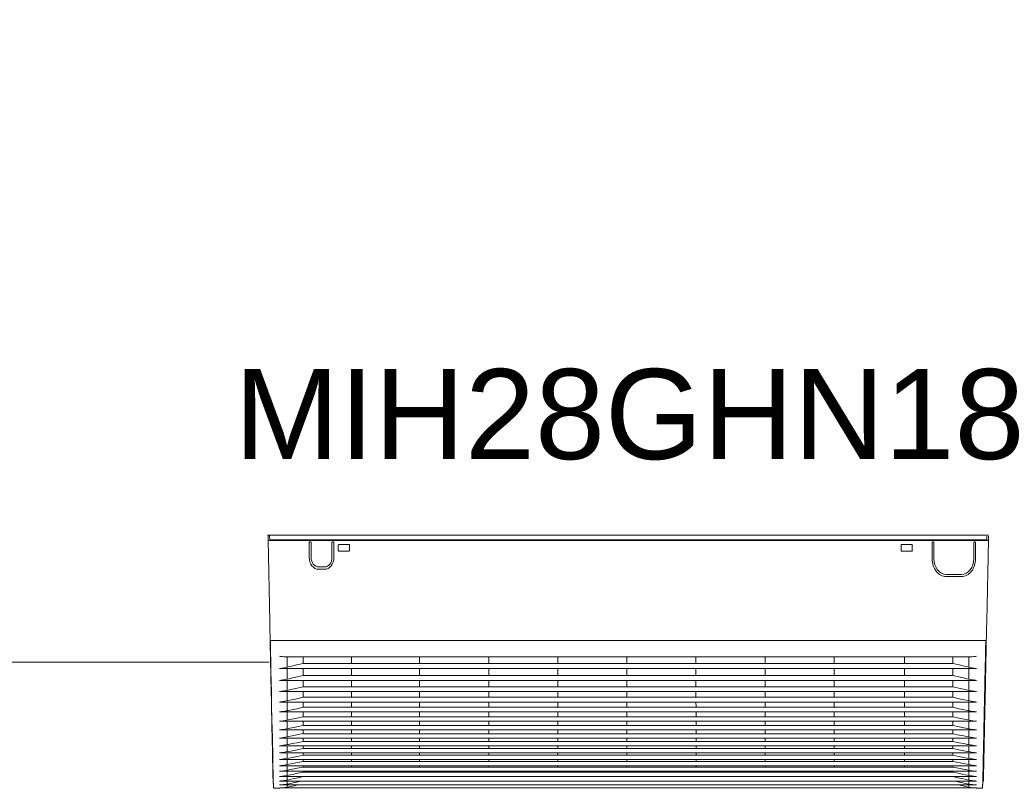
# Model space of a CAD drawing. Header units: metres. Extents: x -16.6 to 21.6, y -13.6 to 21.
# Tile 25 of 29: x 17.6 to 18.7, y 8.2 to 9. Entities that reach past the tile are written whole.
import ezdxf

# ---------------------------------------------------------------- set-up
doc = ezdxf.new("R2010")
doc.units = ezdxf.units.M
doc.layers.add('UC-3_dwg', color=7, linetype='Continuous', lineweight=18, true_color=0x767676)
doc.styles.add('Arial', font='arial.ttf', dxfattribs={"height": 0.1})

# ---------------------------------------------------------------- blocks, each defined once
blk = doc.blocks.new('UC-3_dwg-1115257-DIAGRAMA FRIGORÍFICO UC-3')
at = {"lineweight": 18}
for p, q in [((26.0996, -11.4447), (26.8977, -11.4447)), ((26.1015, -11.444), (26.8958, -11.444)), ((26.8966, -11.4437), (26.8967, -11.4399)), ((26.1445, -11.4638), (26.1445, -11.4471)), ((26.1449, -11.4465), (26.1461, -11.4465)), ((26.1466, -11.4471), (26.1466, -11.4638)), ((26.1697, -11.4638), (26.1697, -11.4471)), ((26.1701, -11.4465), (26.1714, -11.4465)), ((26.1718, -11.4471), (26.1718, -11.4638)), ((26.1767, -11.4555), (26.1767, -11.4502)), ((26.1776, -11.4491), (26.1883, -11.4491)), ((26.1892, -11.4502), (26.1892, -11.4555)), ((26.8016, -11.4555), (26.8016, -11.4502)), ((26.8024, -11.4491), (26.8132, -11.4491)), ((26.814, -11.4502), (26.814, -11.4555)), ((26.8361, -11.4651), (26.8361, -11.4471)), ((26.8365, -11.4465), (26.8375, -11.4465)), ((26.838, -11.4651), (26.838, -11.4471)), ((26.8823, -11.4471), (26.8823, -11.4651)), ((26.8828, -11.4465), (26.8838, -11.4465)), ((26.8842, -11.4471), (26.8842, -11.4651)), ((26.1883, -11.4566), (26.1776, -11.4566)), ((26.8131, -11.4566), (26.8025, -11.4566)), ((26.1547, -11.4741), (26.1616, -11.4741)), ((26.1616, -11.4768), (26.1547, -11.4768)), ((26.8685, -11.4824), (26.8517, -11.4824)), ((26.8685, -11.4849), (26.8517, -11.4849)), ((26.1018, -11.5559), (26.8949, -11.5559)), ((26.8962, -11.5556), (26.8962, -11.5579)), ((26.1208, -11.5741), (26.876, -11.5741)), ((26.1115, -11.587), (26.8852, -11.587)), ((26.859, -11.5812), (26.1377, -11.5812)), ((26.859, -11.5945), (26.1377, -11.5945)), ((26.1115, -11.6001), (26.8852, -11.6001)), ((26.859, -11.6071), (26.1377, -11.6071)), ((26.1115, -11.6125), (26.8852, -11.6125)), ((26.859, -11.6189), (26.1377, -11.6189)), ((26.1115, -11.6242), (26.8852, -11.6242)), ((26.859, -11.63), (26.1377, -11.63)), ((26.1115, -11.6351), (26.8852, -11.6351)), ((26.859, -11.6405), (26.1377, -11.6405)), ((26.1115, -11.6455), (26.8852, -11.6455)), ((26.859, -11.6502), (26.1377, -11.6502)), ((26.1115, -11.6551), (26.8852, -11.6551)), ((26.859, -11.6594), (26.1377, -11.6594)), ((26.1115, -11.6642), (26.8852, -11.6642)), ((26.1115, -11.6727), (26.8852, -11.6727)), ((26.8591, -11.6679), (26.1377, -11.6679)), ((26.1115, -11.6806), (26.8852, -11.6806)), ((26.8591, -11.6758), (26.1378, -11.6758)), ((26.8591, -11.6832), (26.1378, -11.6832)), ((26.267, -11.6832), (26.2695, -11.6832)), ((26.1115, -11.6879), (26.8852, -11.6879)), ((26.1116, -11.6948), (26.8852, -11.6948)), ((26.859, -11.6963), (26.1377, -11.6963)), ((26.8591, -11.69), (26.1378, -11.69)), ((26.267, -11.69), (26.2695, -11.69)), ((26.267, -11.6963), (26.2695, -11.6963)), ((26.1115, -11.701), (26.8852, -11.701)), ((26.1115, -11.7067), (26.8852, -11.7067)), ((26.8591, -11.7019), (26.1377, -11.7019)), ((26.267, -11.7019), (26.2695, -11.7019)), ((26.1043, -11.7115), (26.1043, -11.7117)), ((26.1045, -11.7124), (26.1045, -11.7124)), ((26.1115, -11.7118), (26.8852, -11.7118)), ((26.1115, -11.7161), (26.8852, -11.7161)), ((26.8923, -11.7119), (26.8928, -11.7119)), ((26.8923, -11.7124), (26.8923, -11.7124)), ((26.893, -11.7117), (26.893, -11.7115)), ((26.1057, -11.7196), (26.1115, -11.7196)), ((26.1154, -11.7193), (26.8814, -11.7193)), ((26.8852, -11.7196), (26.8911, -11.7196))]:
    blk.add_line(p, q, dxfattribs=at)
at = {"lineweight": 18, "flags": 128}
for points in [[(24.2, -10.47), (24.4, -10.47), (24.4, -11.58), (26.1, -11.58)], [(26.1006, -11.5347), (26.0987, -11.4444), (26.0987, -11.4399), (26.0986, -11.439), (26.1005, -11.439), (26.1014, -11.439), (26.8986, -11.439)], [(26.1005, -11.439), (26.1005, -11.4399), (26.1006, -11.4437)], [(26.8967, -11.5347), (26.8985, -11.4444), (26.8986, -11.4399)], [(26.1011, -11.5579), (26.101, -11.5556), (26.101, -11.5555)]]:
    blk.add_lwpolyline(points, dxfattribs=at)
at = {"lineweight": 18}
for centre, major_axis, ratio, start_param, end_param in [((26.0996, -11.4444), (-0.000839, 0.00002), 0.342548, 0.070907, 1.69955), ((26.1015, -11.4437), (-0.000839, 0.00002), 0.342548, 0.070907, 1.69955), ((26.8958, -11.4437), (0.000839, 0.00002), 0.342548, 4.583635, 6.212278), ((26.8977, -11.4444), (0.000839, 0.00002), 0.342548, 4.583635, 6.212282), ((26.1449, -11.4471), (-0.000023, 0.000554), 0.768128, 6.154929, 7.962233), ((26.1462, -11.4471), (0.000023, 0.000554), 0.768128, 4.603857, 6.411441), ((26.1701, -11.4471), (-0.000023, 0.000554), 0.768128, 6.154929, 7.962232), ((26.1714, -11.4471), (0.000023, 0.000554), 0.768128, 4.603857, 6.411441), ((26.1776, -11.4502), (-0.00003, 0.00109), 0.785922, 6.238616, 7.883166), ((26.1776, -11.4555), (0.00001, 0.00107), 0.801327, 1.557475, 3.191417), ((26.1883, -11.4502), (0.00003, 0.00109), 0.785922, 4.683204, 6.327755), ((26.1883, -11.4555), (-0.00001, 0.00107), 0.801327, 3.091768, 4.72552), ((26.8024, -11.4502), (-0.00003, 0.00109), 0.785922, 6.238616, 7.883166), ((26.8024, -11.4555), (0.00001, 0.00107), 0.801327, 1.557666, 3.191417), ((26.8132, -11.4555), (-0.00001, 0.00107), 0.801327, 3.091768, 4.72552), ((26.8132, -11.4502), (0.00003, 0.00109), 0.785922, 4.683204, 6.327755), ((26.8365, -11.4471), (-0.000023, 0.000554), 0.768128, 6.154929, 7.962233), ((26.8376, -11.4471), (0.000023, 0.000554), 0.768128, 4.603857, 6.411441), ((26.8827, -11.4471), (-0.000023, 0.000554), 0.768128, 6.154929, 7.962233), ((26.8838, -11.4471), (0.000023, 0.000554), 0.768128, 4.603857, 6.411441), ((26.1017, -11.5564), (0, 0.000532), 0.790394, 0, 1.597437), ((26.8951, -11.5564), (0, 0.000532), 0.790394, 4.685748, 6.283185), ((26.1045, -11.7117), (0, 0.000266), 0.790436, 1.596976, 2.986525), ((26.8928, -11.7117), (0, 0.000266), 0.790436, 3.253789, 4.686209)]:
    blk.add_ellipse(centre, major_axis=major_axis, ratio=ratio, start_param=start_param, end_param=end_param, dxfattribs=at)
for points, knots in [([(26.1445, -11.4638), (26.1445, -11.4672), (26.1455, -11.4706), (26.1494, -11.4754), (26.152, -11.4768), (26.1547, -11.4768), (26.1547, -11.4768), (26.1547, -11.4768)], [0, 0, 0, 0, 0.49972, 0.49972, 0.999928, 0.999928, 1, 1, 1, 1]), ([(26.1547, -11.4741), (26.1526, -11.4741), (26.1505, -11.473), (26.1475, -11.4692), (26.1466, -11.4665), (26.1466, -11.4639), (26.1466, -11.4639), (26.1466, -11.4638)], [0, 0, 0, 0, 0.499638, 0.499638, 0.99941, 0.99941, 1, 1, 1, 1]), ([(26.1697, -11.4638), (26.1697, -11.4665), (26.1688, -11.4692), (26.1658, -11.473), (26.1637, -11.4741), (26.1616, -11.4741), (26.1616, -11.4741), (26.1616, -11.4741)], [0, 0, 0, 0, 0.4996, 0.4996, 0.999867, 0.999867, 1, 1, 1, 1]), ([(26.1616, -11.4768), (26.1643, -11.4768), (26.1669, -11.4754), (26.1707, -11.4706), (26.1718, -11.4673), (26.1718, -11.4639), (26.1718, -11.4639), (26.1718, -11.4638)], [0, 0, 0, 0, 0.499728, 0.499728, 0.999528, 0.999528, 1, 1, 1, 1]), ([(26.8517, -11.4849), (26.8517, -11.4849), (26.8517, -11.4849), (26.8476, -11.4849), (26.8435, -11.4827), (26.8392, -11.4772), (26.838, -11.475), (26.8365, -11.4702), (26.8361, -11.4677), (26.8361, -11.4651)], [0, 0, 0, 0, 0.000801, 0.000801, 0.500521, 0.500521, 0.75038, 0.75038, 1, 1, 1, 1]), ([(26.838, -11.4651), (26.838, -11.4651), (26.838, -11.4651), (26.838, -11.4696), (26.8395, -11.4741), (26.8446, -11.4806), (26.8481, -11.4824), (26.8517, -11.4824)], [0, 0, 0, 0, 0.000051, 0.000051, 0.500355, 0.500355, 1, 1, 1, 1]), ([(26.8842, -11.4651), (26.8842, -11.4651), (26.8842, -11.4651), (26.8842, -11.4677), (26.8838, -11.4703), (26.8822, -11.4751), (26.8811, -11.4772), (26.8782, -11.4809), (26.8764, -11.4824), (26.8726, -11.4844), (26.8706, -11.4849), (26.8685, -11.4849)], [0, 0, 0, 0, 0.000258, 0.000258, 0.250394, 0.250394, 0.50053, 0.50053, 0.750666, 0.750666, 1, 1, 1, 1]), ([(26.8685, -11.4824), (26.8686, -11.4824), (26.8686, -11.4824), (26.8722, -11.4824), (26.8757, -11.4806), (26.8808, -11.4741), (26.8823, -11.4696), (26.8823, -11.4651)], [0, 0, 0, 0, 0.000659, 0.000659, 0.500342, 0.500342, 1, 1, 1, 1]), ([(26.1006, -11.5347), (26.1007, -11.5377), (26.1007, -11.5407), (26.1009, -11.5477), (26.101, -11.5516), (26.101, -11.5555)], [0, 0, 0, 0, 0.431228, 0.431228, 1, 1, 1, 1]), ([(26.1043, -11.7115), (26.1042, -11.7095), (26.1042, -11.7066), (26.104, -11.6994), (26.1039, -11.695), (26.1037, -11.6851), (26.1036, -11.6796), (26.1034, -11.6675), (26.1032, -11.6608), (26.1029, -11.6468), (26.1028, -11.6394), (26.1025, -11.6239), (26.1023, -11.6158), (26.1018, -11.5914), (26.1014, -11.5747), (26.1011, -11.5579)], [0, 0, 0, 0, 0.125, 0.125, 0.25, 0.25, 0.375, 0.375, 0.5, 0.5, 0.625, 0.625, 0.75, 0.75, 1, 1, 1, 1]), ([(26.1013, -11.5564), (26.1013, -11.5564), (26.1013, -11.5565), (26.1013, -11.5566), (26.1013, -11.5566), (26.1013, -11.5568), (26.1013, -11.557), (26.1013, -11.5572), (26.1013, -11.5574), (26.1013, -11.5576), (26.1013, -11.5577), (26.1013, -11.5578)], [0, 0, 0, 0, 0.221109, 0.221109, 0.442219, 0.442219, 0.663324, 0.663324, 0.884477, 0.884477, 1, 1, 1, 1]), ([(26.1013, -11.5578), (26.1013, -11.5582), (26.1013, -11.5587), (26.1014, -11.563), (26.1015, -11.5669), (26.1045, -11.7121)], [0, 0, 0, 0, 0.109547, 0.109547, 1, 1, 1, 1]), ([(26.1017, -11.5559), (26.1017, -11.5559), (26.1017, -11.5559), (26.1017, -11.5559), (26.1017, -11.5559), (26.1017, -11.5559), (26.1017, -11.5559), (26.1017, -11.5559)], [0, 0, 0, 0, 0.172951, 0.172951, 0.864757, 0.864757, 1, 1, 1, 1]), ([(26.8923, -11.7121), (26.8923, -11.7103), (26.8924, -11.7078), (26.8925, -11.7016), (26.8926, -11.698), (26.8928, -11.6857), (26.893, -11.6754), (26.8934, -11.658), (26.8935, -11.6518), (26.8938, -11.6387), (26.8939, -11.6319), (26.8944, -11.611), (26.8947, -11.5962), (26.8955, -11.5578)], [0, 0, 0, 0, 0.125, 0.125, 0.25, 0.25, 0.5, 0.5, 0.625, 0.625, 0.75, 0.75, 1, 1, 1, 1]), ([(26.8962, -11.5579), (26.8958, -11.5747), (26.8955, -11.5915), (26.895, -11.6161), (26.8948, -11.6241), (26.8945, -11.6394), (26.8943, -11.6469), (26.894, -11.661), (26.8939, -11.6677), (26.8937, -11.6798), (26.8935, -11.6852), (26.8933, -11.695), (26.8932, -11.6994), (26.8931, -11.7066), (26.893, -11.7095), (26.893, -11.7115)], [0, 0, 0, 0, 0.25, 0.25, 0.375, 0.375, 0.5, 0.5, 0.625, 0.625, 0.75, 0.75, 0.875, 0.875, 1, 1, 1, 1]), ([(26.895, -11.5559), (26.895, -11.5559), (26.895, -11.5559), (26.8951, -11.5559), (26.8951, -11.5559), (26.8951, -11.5559), (26.8951, -11.5559), (26.8951, -11.5559)], [0, 0, 0, 0, 0.172951, 0.172951, 0.864757, 0.864757, 1, 1, 1, 1]), ([(26.8955, -11.5578), (26.8955, -11.5577), (26.8955, -11.5576), (26.8955, -11.5574), (26.8955, -11.5572), (26.8955, -11.557), (26.8955, -11.5568), (26.8955, -11.5566), (26.8955, -11.5566), (26.8955, -11.5565), (26.8955, -11.5564), (26.8955, -11.5564)], [0, 0, 0, 0, 0.115523, 0.115523, 0.336676, 0.336676, 0.557781, 0.557781, 0.778891, 0.778891, 1, 1, 1, 1]), ([(26.1208, -11.5741), (26.1197, -11.5741), (26.1187, -11.5741), (26.1156, -11.5738), (26.1136, -11.5736), (26.1115, -11.5733)], [0, 0, 0, 0, 0.337926, 0.337926, 1, 1, 1, 1]), ([(26.1915, -11.5741), (26.1915, -11.5747), (26.1915, -11.5752), (26.1915, -11.5775), (26.1915, -11.5792), (26.1915, -11.581)], [0, 0, 0, 0, 0.236526, 0.236526, 1, 1, 1, 1]), ([(26.8052, -11.581), (26.8052, -11.5792), (26.8052, -11.5775), (26.8052, -11.5752), (26.8052, -11.5747), (26.8052, -11.5741)], [0, 0, 0, 0, 0.762922, 0.762922, 1, 1, 1, 1]), ([(26.8852, -11.5733), (26.8832, -11.5736), (26.8811, -11.5738), (26.8781, -11.5741), (26.877, -11.5741), (26.876, -11.5741)], [0, 0, 0, 0, 0.662046, 0.662046, 1, 1, 1, 1]), ([(26.1115, -11.587), (26.1125, -11.5869), (26.1145, -11.5866), (26.1164, -11.5864), (26.1377, -11.5812)], [0, 0, 0, 0, 0.499946, 1, 1, 1, 1]), ([(26.8852, -11.587), (26.8842, -11.5869), (26.8823, -11.5866), (26.8804, -11.5864), (26.859, -11.5812)], [0, 0, 0, 0, 0.499946, 1, 1, 1, 1]), ([(26.1115, -11.6001), (26.1116, -11.6001), (26.1116, -11.6001), (26.1132, -11.5999), (26.1147, -11.5997), (26.1168, -11.5994), (26.1172, -11.5994), (26.1377, -11.5945)], [0, 0, 0, 0, 0.007806, 0.007806, 0.777259, 0.777259, 1, 1, 1, 1]), ([(26.1201, -11.599), (26.1201, -11.5975), (26.1201, -11.5959), (26.1201, -11.5921), (26.1201, -11.5899), (26.1201, -11.5877)], [0, 0, 0, 0, 0.417725, 0.417725, 1, 1, 1, 1]), ([(26.1915, -11.5878), (26.1915, -11.5882), (26.1915, -11.5887), (26.1915, -11.5909), (26.1915, -11.5926), (26.1915, -11.5943)], [0, 0, 0, 0, 0.223821, 0.223821, 1, 1, 1, 1]), ([(26.8052, -11.5943), (26.8052, -11.5926), (26.8052, -11.5909), (26.8052, -11.5887), (26.8052, -11.5882), (26.8052, -11.5878)], [0, 0, 0, 0, 0.77637, 0.77637, 1, 1, 1, 1]), ([(26.8852, -11.6001), (26.8852, -11.6001), (26.8852, -11.6001), (26.8836, -11.5999), (26.882, -11.5997), (26.88, -11.5994), (26.8795, -11.5994), (26.859, -11.5945)], [0, 0, 0, 0, 0.007806, 0.007806, 0.777259, 0.777259, 1, 1, 1, 1]), ([(26.8767, -11.599), (26.8767, -11.5976), (26.8767, -11.5962), (26.8767, -11.5924), (26.8767, -11.5901), (26.8767, -11.5877)], [0, 0, 0, 0, 0.385247, 0.385247, 1, 1, 1, 1]), ([(26.1115, -11.6125), (26.1116, -11.6125), (26.1116, -11.6125), (26.1133, -11.6123), (26.115, -11.612), (26.1172, -11.6118), (26.1177, -11.6117), (26.1377, -11.6071)], [0, 0, 0, 0, 0.007254, 0.007254, 0.789192, 0.789192, 1, 1, 1, 1]), ([(26.1915, -11.6008), (26.1915, -11.6012), (26.1915, -11.6017), (26.1915, -11.6037), (26.1915, -11.6053), (26.1915, -11.6069)], [0, 0, 0, 0, 0.210485, 0.210485, 1, 1, 1, 1]), ([(26.8052, -11.6069), (26.8052, -11.6053), (26.8052, -11.6037), (26.8052, -11.6017), (26.8052, -11.6012), (26.8052, -11.6008)], [0, 0, 0, 0, 0.789672, 0.789672, 1, 1, 1, 1]), ([(26.8852, -11.6125), (26.8852, -11.6125), (26.8852, -11.6125), (26.8834, -11.6123), (26.8817, -11.612), (26.8795, -11.6118), (26.8791, -11.6117), (26.859, -11.6071)], [0, 0, 0, 0, 0.007254, 0.007254, 0.789192, 0.789192, 1, 1, 1, 1]), ([(26.1915, -11.6131), (26.1915, -11.6135), (26.1915, -11.6139), (26.1915, -11.6157), (26.1915, -11.6172), (26.1915, -11.6187)], [0, 0, 0, 0, 0.192924, 0.192924, 1, 1, 1, 1]), ([(26.5738, -11.6189), (26.5738, -11.6186), (26.5738, -11.6182), (26.5738, -11.6178), (26.5738, -11.6176), (26.5738, -11.6175)], [0, 0, 0, 0, 0.718376, 0.718376, 1, 1, 1, 1]), ([(26.1915, -11.6248), (26.1915, -11.6251), (26.1915, -11.6254), (26.1915, -11.6271), (26.1915, -11.6285), (26.1915, -11.6299)], [0, 0, 0, 0, 0.169017, 0.169017, 1, 1, 1, 1]), ([(26.8052, -11.6299), (26.8052, -11.6285), (26.8052, -11.6271), (26.8052, -11.6253), (26.8052, -11.6251), (26.8052, -11.6248)], [0, 0, 0, 0, 0.831464, 0.831464, 1, 1, 1, 1]), ([(26.1915, -11.6357), (26.1915, -11.6359), (26.1915, -11.6361), (26.1915, -11.6377), (26.1915, -11.639), (26.1915, -11.6403)], [0, 0, 0, 0, 0.138289, 0.138289, 1, 1, 1, 1]), ([(26.1201, -11.654), (26.1201, -11.653), (26.1201, -11.6519), (26.1201, -11.6493), (26.1201, -11.6476), (26.1201, -11.6459)], [0, 0, 0, 0, 0.393767, 0.393767, 1, 1, 1, 1]), ([(26.1915, -11.6459), (26.1915, -11.6461), (26.1915, -11.6462), (26.1915, -11.6476), (26.1915, -11.6488), (26.1915, -11.6501)], [0, 0, 0, 0, 0.097294, 0.097294, 1, 1, 1, 1]), ([(26.8052, -11.6501), (26.8052, -11.6488), (26.8052, -11.6476), (26.8052, -11.6462), (26.8052, -11.6461), (26.8052, -11.6459)], [0, 0, 0, 0, 0.903535, 0.903535, 1, 1, 1, 1]), ([(26.8767, -11.654), (26.8767, -11.6532), (26.8767, -11.6524), (26.8767, -11.6497), (26.8767, -11.6478), (26.8767, -11.6459)], [0, 0, 0, 0, 0.316248, 0.316248, 1, 1, 1, 1]), ([(26.1915, -11.6556), (26.1915, -11.6556), (26.1915, -11.6557), (26.1915, -11.6569), (26.1915, -11.6581), (26.1915, -11.6592)], [0, 0, 0, 0, 0.043333, 0.043333, 1, 1, 1, 1]), ([(26.5739, -11.6576), (26.5739, -11.6578), (26.5739, -11.6581), (26.5739, -11.6587), (26.5739, -11.659), (26.5739, -11.6594)], [0, 0, 0, 0, 0.38767, 0.38767, 1, 1, 1, 1]), ([(26.1201, -11.6795), (26.1201, -11.6781), (26.1201, -11.6766), (26.1201, -11.6744), (26.1201, -11.6736), (26.1201, -11.6729)], [0, 0, 0, 0, 0.670108, 0.670108, 1, 1, 1, 1]), ([(26.8767, -11.6795), (26.8767, -11.6783), (26.8767, -11.6771), (26.8767, -11.6749), (26.8767, -11.6739), (26.8767, -11.6729)], [0, 0, 0, 0, 0.556127, 0.556127, 1, 1, 1, 1]), ([(26.1201, -11.6869), (26.1201, -11.6865), (26.1201, -11.6862), (26.1201, -11.6842), (26.1201, -11.6825), (26.1201, -11.6807)], [0, 0, 0, 0, 0.170013, 0.170013, 1, 1, 1, 1]), ([(26.1201, -11.7), (26.1201, -11.6985), (26.1201, -11.697), (26.1201, -11.6952), (26.1201, -11.695), (26.1201, -11.6948)], [0, 0, 0, 0, 0.875132, 0.875132, 1, 1, 1, 1]), ([(26.8767, -11.7), (26.8767, -11.6988), (26.8767, -11.6975), (26.8767, -11.6957), (26.8767, -11.6952), (26.8767, -11.6948)], [0, 0, 0, 0, 0.737165, 0.737165, 1, 1, 1, 1]), ([(26.1115, -11.7067), (26.1134, -11.7066), (26.1152, -11.7064), (26.1188, -11.7059), (26.1206, -11.7056), (26.1377, -11.7019)], [0, 0, 0, 0, 0.5, 0.5, 1, 1, 1, 1]), ([(26.1115, -11.7118), (26.1134, -11.7117), (26.1153, -11.7115), (26.119, -11.711), (26.1209, -11.7107), (26.1377, -11.7069)], [0, 0, 0, 0, 0.5, 0.5, 1, 1, 1, 1]), ([(26.859, -11.7069), (26.8759, -11.7107), (26.8778, -11.711), (26.8815, -11.7115), (26.8833, -11.7117), (26.8852, -11.7118)], [0, 0, 0, 0, 0.5, 0.5, 1, 1, 1, 1]), ([(26.8591, -11.7019), (26.8761, -11.7056), (26.878, -11.7059), (26.8816, -11.7064), (26.8834, -11.7066), (26.8852, -11.7067)], [0, 0, 0, 0, 0.5, 0.5, 1, 1, 1, 1]), ([(26.1045, -11.7121), (26.1045, -11.7121), (26.1045, -11.7123), (26.1045, -11.7124), (26.1045, -11.7124), (26.1045, -11.7124)], [0, 0, 0, 0, 0.076254, 0.935685, 1, 1, 1, 1]), ([(26.1045, -11.7121), (26.1045, -11.7121), (26.1045, -11.7121), (26.1045, -11.7121), (26.1045, -11.7121), (26.1045, -11.7121)], [0, 0, 0, 0, 0.416689, 0.416689, 1, 1, 1, 1]), ([(26.1115, -11.7161), (26.1135, -11.716), (26.1154, -11.7159), (26.1193, -11.7154), (26.1212, -11.715), (26.1351, -11.7119)], [0, 0, 0, 0, 0.5, 0.5, 1, 1, 1, 1]), ([(26.1117, -11.7195), (26.1118, -11.7195), (26.1119, -11.7195), (26.1121, -11.7195), (26.1122, -11.7195), (26.1125, -11.7195), (26.1127, -11.7195), (26.1133, -11.7195), (26.1136, -11.7195), (26.1148, -11.7194), (26.1155, -11.7193), (26.1178, -11.7191), (26.1193, -11.7189), (26.1318, -11.7162)], [0, 0, 0, 0, 0.03125, 0.03125, 0.0625, 0.0625, 0.125, 0.125, 0.25, 0.25, 0.5, 0.5, 1, 1, 1, 1]), ([(26.1201, -11.7188), (26.1201, -11.7181), (26.1201, -11.7174), (26.1201, -11.7164), (26.1201, -11.7163), (26.1201, -11.7162)], [0, 0, 0, 0, 0.860902, 0.860902, 1, 1, 1, 1]), ([(26.8616, -11.7119), (26.8756, -11.715), (26.8775, -11.7154), (26.8814, -11.7159), (26.8833, -11.716), (26.8852, -11.7161)], [0, 0, 0, 0, 0.5, 0.5, 1, 1, 1, 1]), ([(26.8649, -11.7162), (26.8763, -11.7187), (26.8765, -11.7187), (26.8779, -11.7189), (26.8791, -11.7191), (26.8811, -11.7193), (26.8821, -11.7194), (26.8835, -11.7195), (26.8839, -11.7195), (26.8845, -11.7195), (26.8846, -11.7195), (26.8848, -11.7195), (26.8849, -11.7195), (26.885, -11.7195), (26.885, -11.7195), (26.885, -11.7195), (26.885, -11.7195), (26.885, -11.7195), (26.885, -11.7195), (26.885, -11.7195)], [0, 0, 0, 0, 0.092682, 0.092682, 0.464202, 0.464202, 0.78514, 0.78514, 0.921565, 0.921565, 0.972372, 0.972372, 0.990507, 0.990507, 0.996971, 0.996971, 0.999251, 0.999251, 1, 1, 1, 1]), ([(26.8767, -11.7188), (26.8767, -11.7183), (26.8767, -11.7177), (26.8767, -11.7168), (26.8767, -11.7165), (26.8767, -11.7162)], [0, 0, 0, 0, 0.678288, 0.678288, 1, 1, 1, 1]), ([(26.8923, -11.7121), (26.8923, -11.7121), (26.8923, -11.7121), (26.8923, -11.7121), (26.8923, -11.7121), (26.8923, -11.7121)], [0, 0, 0, 0, 0.584806, 0.584806, 1, 1, 1, 1]), ([(26.1057, -11.7196), (26.1056, -11.7196), (26.1055, -11.7195), (26.1053, -11.7195), (26.1052, -11.7194), (26.1051, -11.7193), (26.105, -11.7192), (26.1049, -11.719), (26.1049, -11.7189), (26.1048, -11.7187), (26.1048, -11.7187), (26.1048, -11.7187), (26.1048, -11.7186), (26.1048, -11.7186)], [0, 0, 0, 0, 0.224103, 0.224103, 0.448205, 0.448205, 0.672308, 0.672308, 0.896412, 0.896412, 0.939569, 0.939569, 1, 1, 1, 1]), ([(26.1117, -11.7195), (26.1117, -11.7195), (26.1117, -11.7195), (26.1117, -11.7196), (26.1117, -11.7196), (26.1116, -11.7196), (26.1116, -11.7196), (26.1115, -11.7196)], [0, 0, 0, 0, 0.314057, 0.314057, 0.422359, 0.422359, 1, 1, 1, 1]), ([(26.8852, -11.7196), (26.8852, -11.7196), (26.8851, -11.7196), (26.8851, -11.7195), (26.885, -11.7195), (26.885, -11.7195)], [0, 0, 0, 0, 0.499848, 0.499848, 1, 1, 1, 1]), ([(26.8911, -11.7196), (26.8912, -11.7196), (26.8913, -11.7195), (26.8915, -11.7195), (26.8915, -11.7194), (26.8917, -11.7193), (26.8918, -11.7192), (26.8919, -11.719), (26.8919, -11.7189), (26.8919, -11.7187), (26.8919, -11.7187), (26.8919, -11.7187), (26.8919, -11.7186), (26.8919, -11.7186)], [0, 0, 0, 0, 0.224103, 0.224103, 0.448205, 0.448205, 0.672308, 0.672308, 0.896412, 0.896412, 0.939569, 0.939569, 1, 1, 1, 1])]:
    blk.add_open_spline(points, degree=3, knots=knots, dxfattribs=at)
for points, degree in [([(26.8967, -11.5347), (26.8965, -11.5417), (26.8964, -11.5486), (26.8962, -11.5555)], 3), ([(26.1017, -11.5559), (26.1018, -11.5559), (26.1018, -11.5559), (26.1018, -11.5559)], 3), ([(26.8949, -11.5559), (26.895, -11.5559), (26.895, -11.5559), (26.895, -11.5559)], 3), ([(26.1201, -11.5859), (26.1201, -11.582), (26.1201, -11.5781), (26.1201, -11.5741)], 3), ([(26.1377, -11.5812), (26.1377, -11.5788), (26.1377, -11.5765), (26.1377, -11.5741)], 3), ([(26.267, -11.5741), (26.267, -11.5765), (26.267, -11.5788), (26.267, -11.5812)], 3), ([(26.3437, -11.5741), (26.3437, -11.5765), (26.3437, -11.5788), (26.3437, -11.5812)], 3), ([(26.4204, -11.5741), (26.4204, -11.5765), (26.4204, -11.5788), (26.4204, -11.5812)], 3), ([(26.4971, -11.5741), (26.4971, -11.5765), (26.4971, -11.5788), (26.4971, -11.5812)], 3), ([(26.5738, -11.5812), (26.5738, -11.5788), (26.5738, -11.5765), (26.5738, -11.5741)], 3), ([(26.6505, -11.5741), (26.6505, -11.5765), (26.6505, -11.5788), (26.6505, -11.5812)], 3), ([(26.7272, -11.5741), (26.7272, -11.5765), (26.7272, -11.5788), (26.7272, -11.5812)], 3), ([(26.859, -11.5812), (26.859, -11.5788), (26.859, -11.5765), (26.859, -11.5741)], 3), ([(26.8767, -11.5859), (26.8767, -11.582), (26.8767, -11.5781), (26.8767, -11.5741)], 3), ([(26.1377, -11.5945), (26.1377, -11.5922), (26.1377, -11.59), (26.1377, -11.5878)], 3), ([(26.267, -11.5944), (26.267, -11.5922), (26.267, -11.59), (26.267, -11.5878)], 3), ([(26.3437, -11.5944), (26.3437, -11.5922), (26.3437, -11.59), (26.3437, -11.5878)], 3), ([(26.4204, -11.5944), (26.4204, -11.5922), (26.4204, -11.59), (26.4204, -11.5878)], 3), ([(26.4971, -11.5944), (26.4971, -11.5922), (26.4971, -11.59), (26.4971, -11.5878)], 3), ([(26.5738, -11.5944), (26.5738, -11.5922), (26.5738, -11.59), (26.5738, -11.5878)], 3), ([(26.6505, -11.5944), (26.6505, -11.5922), (26.6505, -11.59), (26.6505, -11.5878)], 3), ([(26.7273, -11.5944), (26.7273, -11.5922), (26.7273, -11.59), (26.7273, -11.5878)], 3), ([(26.859, -11.5945), (26.859, -11.5922), (26.859, -11.59), (26.859, -11.5878)], 3), ([(26.1201, -11.6114), (26.1201, -11.6079), (26.1201, -11.6044), (26.1201, -11.6008)], 3), ([(26.1377, -11.6071), (26.1377, -11.605), (26.1377, -11.6029), (26.1377, -11.6008)], 3), ([(26.267, -11.6071), (26.267, -11.605), (26.267, -11.6029), (26.267, -11.6008)], 3), ([(26.3437, -11.6071), (26.3437, -11.605), (26.3437, -11.6029), (26.3437, -11.6008)], 3), ([(26.4204, -11.6071), (26.4204, -11.605), (26.4204, -11.6029), (26.4204, -11.6008)], 3), ([(26.4971, -11.6071), (26.4971, -11.605), (26.4971, -11.6029), (26.4971, -11.6008)], 3), ([(26.5738, -11.6071), (26.5738, -11.605), (26.5738, -11.6029), (26.5738, -11.6008)], 3), ([(26.6506, -11.6071), (26.6506, -11.605), (26.6505, -11.6029), (26.6505, -11.6008)], 3), ([(26.7273, -11.6071), (26.7273, -11.605), (26.7273, -11.6029), (26.7273, -11.6008)], 3), ([(26.859, -11.6071), (26.859, -11.605), (26.859, -11.6029), (26.859, -11.6008)], 3), ([(26.8767, -11.6114), (26.8767, -11.6079), (26.8767, -11.6044), (26.8767, -11.6008)], 3), ([(26.1115, -11.6242), (26.1139, -11.6239), (26.1163, -11.6235), (26.1377, -11.6189)], 3), ([(26.1201, -11.6231), (26.1201, -11.6198), (26.1201, -11.6165), (26.1201, -11.6132)], 3), ([(26.1377, -11.6189), (26.1377, -11.617), (26.1377, -11.6151), (26.1377, -11.6131)], 3), ([(26.267, -11.6175), (26.267, -11.616), (26.267, -11.6146), (26.267, -11.6131)], 3), ([(26.267, -11.6189), (26.267, -11.6184), (26.267, -11.618), (26.267, -11.6175)], 3), ([(26.3437, -11.6175), (26.3437, -11.616), (26.3437, -11.6146), (26.3437, -11.6131)], 3), ([(26.3437, -11.6189), (26.3437, -11.6184), (26.3437, -11.618), (26.3437, -11.6175)], 3), ([(26.4204, -11.6175), (26.4204, -11.616), (26.4204, -11.6146), (26.4204, -11.6131)], 3), ([(26.4204, -11.6189), (26.4204, -11.6184), (26.4204, -11.618), (26.4204, -11.6175)], 3), ([(26.4971, -11.6189), (26.4971, -11.6161), (26.4971, -11.6146), (26.4971, -11.6132)], 3), ([(26.5738, -11.6175), (26.5738, -11.616), (26.5738, -11.6146), (26.5738, -11.6131)], 3), ([(26.6506, -11.6175), (26.6506, -11.616), (26.6506, -11.6146), (26.6506, -11.6131)], 3), ([(26.6506, -11.6189), (26.6506, -11.6184), (26.6506, -11.618), (26.6506, -11.6175)], 3), ([(26.7273, -11.6189), (26.7273, -11.616), (26.7273, -11.6146), (26.7273, -11.6131)], 3), ([(26.8052, -11.6187), (26.8052, -11.6169), (26.8052, -11.615), (26.8052, -11.6132)], 3), ([(26.859, -11.6189), (26.859, -11.617), (26.859, -11.6151), (26.859, -11.6131)], 3), ([(26.859, -11.6189), (26.8805, -11.6235), (26.8829, -11.6239), (26.8852, -11.6242)], 3), ([(26.8767, -11.6231), (26.8767, -11.6198), (26.8767, -11.6165), (26.8767, -11.6132)], 3), ([(26.1115, -11.6351), (26.1141, -11.6348), (26.1166, -11.6345), (26.1377, -11.63)], 3), ([(26.12, -11.6341), (26.12, -11.631), (26.12, -11.6279), (26.1201, -11.6248)], 3), ([(26.1377, -11.63), (26.1377, -11.6283), (26.1377, -11.6265), (26.1377, -11.6248)], 3), ([(26.267, -11.63), (26.267, -11.6283), (26.267, -11.6265), (26.267, -11.6248)], 3), ([(26.3437, -11.63), (26.3437, -11.6283), (26.3437, -11.6265), (26.3437, -11.6248)], 3), ([(26.4204, -11.63), (26.4204, -11.6283), (26.4204, -11.6265), (26.4204, -11.6248)], 3), ([(26.4971, -11.63), (26.4971, -11.6283), (26.4971, -11.6265), (26.4971, -11.6248)], 3), ([(26.5739, -11.63), (26.5739, -11.6283), (26.5739, -11.6265), (26.5738, -11.6248)], 3), ([(26.6506, -11.63), (26.6506, -11.6283), (26.6506, -11.6265), (26.6506, -11.6248)], 3), ([(26.7273, -11.63), (26.7273, -11.6283), (26.7273, -11.6265), (26.7273, -11.6248)], 3), ([(26.859, -11.63), (26.859, -11.6283), (26.859, -11.6265), (26.859, -11.6248)], 3), ([(26.859, -11.63), (26.8801, -11.6345), (26.8827, -11.6348), (26.8852, -11.6351)], 3), ([(26.8767, -11.6341), (26.8767, -11.631), (26.8767, -11.6279), (26.8767, -11.6248)], 3), ([(26.1115, -11.6455), (26.1142, -11.6452), (26.1168, -11.6448), (26.1377, -11.6405)], 3), ([(26.1201, -11.6444), (26.1201, -11.6415), (26.12, -11.6386), (26.12, -11.6357)], 3), ([(26.1377, -11.6405), (26.1377, -11.6389), (26.1377, -11.6373), (26.1377, -11.6357)], 3), ([(26.267, -11.6405), (26.267, -11.6389), (26.267, -11.6373), (26.267, -11.6357)], 3), ([(26.3437, -11.6405), (26.3437, -11.6389), (26.3437, -11.6373), (26.3437, -11.6357)], 3), ([(26.4204, -11.6405), (26.4204, -11.6389), (26.4204, -11.6373), (26.4204, -11.6357)], 3), ([(26.4971, -11.6405), (26.4971, -11.6389), (26.4971, -11.6373), (26.4971, -11.6357)], 3), ([(26.5739, -11.6405), (26.5739, -11.6389), (26.5739, -11.6373), (26.5739, -11.6357)], 3), ([(26.6506, -11.6405), (26.6506, -11.6389), (26.6506, -11.6373), (26.6506, -11.6357)], 3), ([(26.7273, -11.6405), (26.7273, -11.6389), (26.7273, -11.6373), (26.7273, -11.6357)], 3), ([(26.8052, -11.6403), (26.8052, -11.6388), (26.8052, -11.6372), (26.8052, -11.6357)], 3), ([(26.859, -11.6405), (26.859, -11.6389), (26.859, -11.6373), (26.859, -11.6357)], 3), ([(26.859, -11.6405), (26.88, -11.6448), (26.8826, -11.6452), (26.8852, -11.6455)], 3), ([(26.8767, -11.6444), (26.8767, -11.6415), (26.8767, -11.6386), (26.8767, -11.6357)], 3), ([(26.1377, -11.6502), (26.1171, -11.6544), (26.1143, -11.6548), (26.1115, -11.6551)], 3), ([(26.1377, -11.6502), (26.1377, -11.6488), (26.1377, -11.6474), (26.1377, -11.6459)], 3), ([(26.267, -11.6502), (26.267, -11.6488), (26.267, -11.6474), (26.267, -11.6459)], 3), ([(26.3437, -11.6502), (26.3437, -11.6488), (26.3437, -11.6474), (26.3437, -11.6459)], 3), ([(26.4204, -11.6502), (26.4204, -11.6488), (26.4204, -11.6474), (26.4204, -11.6459)], 3), ([(26.4971, -11.6502), (26.4971, -11.6488), (26.4971, -11.6474), (26.4971, -11.6459)], 3), ([(26.5739, -11.6502), (26.5739, -11.6488), (26.5739, -11.6474), (26.5739, -11.6459)], 3), ([(26.6506, -11.6502), (26.6506, -11.6488), (26.6506, -11.6474), (26.6506, -11.6459)], 3), ([(26.7273, -11.6502), (26.7273, -11.6488), (26.7273, -11.6474), (26.7273, -11.6459)], 3), ([(26.859, -11.6502), (26.859, -11.6488), (26.859, -11.6474), (26.859, -11.6459)], 3), ([(26.859, -11.6502), (26.8796, -11.6544), (26.8824, -11.6548), (26.8852, -11.6551)], 3), ([(26.1115, -11.6642), (26.1145, -11.6639), (26.1174, -11.6634), (26.1377, -11.6592)], 3), ([(26.1201, -11.6631), (26.1201, -11.6606), (26.1201, -11.6581), (26.1201, -11.6555)], 3), ([(26.1377, -11.6556), (26.1377, -11.6568), (26.1377, -11.6581), (26.1377, -11.6594)], 3), ([(26.267, -11.6593), (26.267, -11.6569), (26.267, -11.6562), (26.267, -11.6556)], 3), ([(26.3437, -11.6576), (26.3437, -11.6569), (26.3437, -11.6562), (26.3437, -11.6556)], 3), ([(26.3437, -11.6576), (26.3437, -11.6582), (26.3437, -11.6588), (26.3437, -11.6594)], 3), ([(26.4204, -11.6576), (26.4204, -11.6569), (26.4204, -11.6562), (26.4204, -11.6556)], 3), ([(26.4204, -11.6576), (26.4204, -11.6582), (26.4204, -11.6588), (26.4204, -11.6594)], 3), ([(26.4972, -11.6576), (26.4972, -11.6569), (26.4972, -11.6562), (26.4972, -11.6556)], 3), ([(26.4972, -11.6576), (26.4972, -11.6582), (26.4972, -11.6588), (26.4972, -11.6594)], 3), ([(26.5739, -11.6576), (26.5739, -11.6569), (26.5739, -11.6562), (26.5739, -11.6556)], 3), ([(26.6506, -11.6576), (26.6506, -11.6569), (26.6506, -11.6562), (26.6506, -11.6556)], 3), ([(26.6506, -11.6576), (26.6506, -11.6582), (26.6506, -11.6588), (26.6506, -11.6594)], 3), ([(26.7273, -11.6576), (26.7273, -11.6569), (26.7273, -11.6562), (26.7273, -11.6556)], 3), ([(26.7273, -11.6576), (26.7273, -11.6582), (26.7273, -11.6588), (26.7273, -11.6594)], 3), ([(26.8052, -11.6592), (26.8052, -11.658), (26.8052, -11.6568), (26.8052, -11.6556)], 3), ([(26.859, -11.6594), (26.859, -11.6581), (26.859, -11.6568), (26.859, -11.6556)], 3), ([(26.859, -11.6594), (26.8794, -11.6634), (26.8823, -11.6639), (26.8852, -11.6642)], 3), ([(26.8767, -11.6631), (26.8767, -11.6606), (26.8767, -11.6581), (26.8767, -11.6555)], 3), ([(26.1115, -11.6727), (26.1146, -11.6724), (26.1177, -11.6719), (26.1377, -11.6679)], 3), ([(26.1201, -11.6716), (26.1201, -11.6693), (26.1201, -11.6669), (26.1201, -11.6645)], 3), ([(26.1377, -11.6679), (26.1377, -11.6668), (26.1377, -11.6657), (26.1377, -11.6646)], 3), ([(26.1378, -11.6758), (26.1377, -11.6749), (26.1377, -11.6739), (26.1377, -11.673)], 3), ([(26.1915, -11.6646), (26.1915, -11.6656), (26.1915, -11.6667), (26.1915, -11.6677)], 3), ([(26.1915, -11.673), (26.1915, -11.6739), (26.1915, -11.6748), (26.1915, -11.6757)], 3), ([(26.267, -11.6646), (26.267, -11.6657), (26.267, -11.6668), (26.267, -11.6679)], 3), ([(26.267, -11.673), (26.267, -11.6739), (26.267, -11.6749), (26.267, -11.6758)], 3), ([(26.3437, -11.6646), (26.3437, -11.6657), (26.3437, -11.6668), (26.3437, -11.6679)], 3), ([(26.3437, -11.673), (26.3437, -11.6739), (26.3437, -11.6749), (26.3437, -11.6758)], 3), ([(26.4204, -11.6646), (26.4204, -11.6657), (26.4204, -11.6668), (26.4204, -11.6679)], 3), ([(26.4204, -11.673), (26.4204, -11.6739), (26.4204, -11.6749), (26.4204, -11.6758)], 3), ([(26.4972, -11.6646), (26.4972, -11.6657), (26.4972, -11.6668), (26.4972, -11.6679)], 3), ([(26.4972, -11.673), (26.4972, -11.6739), (26.4972, -11.6749), (26.4972, -11.6758)], 3), ([(26.5739, -11.6679), (26.5739, -11.6668), (26.5739, -11.6657), (26.5739, -11.6646)], 3), ([(26.5739, -11.6758), (26.5739, -11.6749), (26.5739, -11.6739), (26.5739, -11.673)], 3), ([(26.6506, -11.6646), (26.6506, -11.6657), (26.6506, -11.6668), (26.6506, -11.6679)], 3), ([(26.6506, -11.673), (26.6506, -11.6739), (26.6506, -11.6749), (26.6506, -11.6758)], 3), ([(26.7273, -11.6646), (26.7273, -11.6657), (26.7273, -11.6668), (26.7273, -11.6679)], 3), ([(26.7273, -11.673), (26.7273, -11.6739), (26.7273, -11.6749), (26.7273, -11.6758)], 3), ([(26.8052, -11.6677), (26.8052, -11.6667), (26.8052, -11.6656), (26.8052, -11.6646)], 3), ([(26.8052, -11.6757), (26.8052, -11.6748), (26.8052, -11.6739), (26.8052, -11.673)], 3), ([(26.8591, -11.6679), (26.8591, -11.6668), (26.8591, -11.6657), (26.8591, -11.6646)], 3), ([(26.8591, -11.6679), (26.8791, -11.6719), (26.8822, -11.6724), (26.8852, -11.6727)], 3), ([(26.8591, -11.6758), (26.8591, -11.6749), (26.8591, -11.674), (26.8591, -11.673)], 3), ([(26.8767, -11.6716), (26.8767, -11.6693), (26.8767, -11.6669), (26.8767, -11.6645)], 3), ([(26.1115, -11.6806), (26.1147, -11.6803), (26.1179, -11.6798), (26.1378, -11.6758)], 3), ([(26.1115, -11.6879), (26.1149, -11.6877), (26.1182, -11.6871), (26.1378, -11.6832)], 3), ([(26.1378, -11.6832), (26.1378, -11.6824), (26.1378, -11.6816), (26.1378, -11.6809)], 3), ([(26.1915, -11.6809), (26.1915, -11.6816), (26.1915, -11.6823), (26.1915, -11.683)], 3), ([(26.267, -11.6809), (26.267, -11.6816), (26.267, -11.6824), (26.267, -11.6832)], 3), ([(26.3437, -11.6809), (26.3437, -11.6816), (26.3437, -11.6824), (26.3437, -11.6832)], 3), ([(26.4204, -11.6809), (26.4204, -11.6816), (26.4204, -11.6824), (26.4204, -11.6832)], 3), ([(26.4972, -11.6809), (26.4972, -11.6816), (26.4972, -11.6824), (26.4972, -11.6832)], 3), ([(26.5739, -11.6832), (26.5739, -11.6824), (26.5739, -11.6816), (26.5739, -11.6809)], 3), ([(26.6506, -11.6809), (26.6506, -11.6816), (26.6506, -11.6824), (26.6506, -11.6832)], 3), ([(26.7273, -11.6809), (26.7273, -11.6816), (26.7273, -11.6824), (26.7273, -11.6832)], 3), ([(26.8052, -11.6831), (26.8052, -11.6823), (26.8052, -11.6816), (26.8052, -11.6809)], 3), ([(26.8591, -11.6758), (26.8788, -11.6798), (26.882, -11.6803), (26.8852, -11.6806)], 3), ([(26.8591, -11.6832), (26.8591, -11.6824), (26.8591, -11.6817), (26.8591, -11.6809)], 3), ([(26.8591, -11.6832), (26.8786, -11.6871), (26.8819, -11.6877), (26.8852, -11.6879)], 3), ([(26.8767, -11.6869), (26.8767, -11.6849), (26.8767, -11.6828), (26.8767, -11.6807)], 3), ([(26.1115, -11.701), (26.1151, -11.7008), (26.1186, -11.7002), (26.1377, -11.6963)], 3), ([(26.1116, -11.6948), (26.115, -11.6945), (26.1184, -11.6939), (26.1378, -11.69)], 3), ([(26.1201, -11.6937), (26.1201, -11.6919), (26.1201, -11.69), (26.1201, -11.688)], 3), ([(26.1377, -11.6963), (26.1377, -11.6958), (26.1377, -11.6954), (26.1377, -11.695)], 3), ([(26.1378, -11.69), (26.1378, -11.6894), (26.1378, -11.6888), (26.1378, -11.6882)], 3), ([(26.1915, -11.6882), (26.1915, -11.6887), (26.1915, -11.6893), (26.1915, -11.6899)], 3), ([(26.1915, -11.695), (26.1915, -11.6954), (26.1915, -11.6957), (26.1915, -11.6961)], 3), ([(26.267, -11.6882), (26.267, -11.6888), (26.267, -11.6894), (26.267, -11.69)], 3), ([(26.267, -11.695), (26.267, -11.6954), (26.267, -11.6958), (26.267, -11.6963)], 3), ([(26.3437, -11.6882), (26.3437, -11.6888), (26.3437, -11.6894), (26.3437, -11.69)], 3), ([(26.3437, -11.695), (26.3437, -11.6954), (26.3437, -11.6958), (26.3437, -11.6963)], 3), ([(26.4204, -11.6882), (26.4204, -11.6888), (26.4204, -11.6894), (26.4204, -11.69)], 3), ([(26.4204, -11.695), (26.4204, -11.6954), (26.4204, -11.6958), (26.4204, -11.6963)], 3), ([(26.4972, -11.6882), (26.4972, -11.6888), (26.4972, -11.6894), (26.4972, -11.69)], 3), ([(26.4972, -11.695), (26.4972, -11.6954), (26.4972, -11.6958), (26.4972, -11.6963)], 3), ([(26.5739, -11.69), (26.5739, -11.6894), (26.5739, -11.6888), (26.5739, -11.6882)], 3), ([(26.5739, -11.6963), (26.5739, -11.6958), (26.5739, -11.6954), (26.5739, -11.695)], 3), ([(26.6506, -11.6882), (26.6506, -11.6888), (26.6506, -11.6894), (26.6506, -11.69)], 3), ([(26.6506, -11.695), (26.6506, -11.6954), (26.6506, -11.6958), (26.6506, -11.6963)], 3), ([(26.7273, -11.6882), (26.7273, -11.6888), (26.7273, -11.6894), (26.7273, -11.69)], 3), ([(26.7273, -11.695), (26.7273, -11.6954), (26.7273, -11.6958), (26.7273, -11.6963)], 3), ([(26.8052, -11.6899), (26.8052, -11.6893), (26.8052, -11.6888), (26.8052, -11.6882)], 3), ([(26.8052, -11.6961), (26.8052, -11.6957), (26.8052, -11.6954), (26.8052, -11.695)], 3), ([(26.859, -11.6963), (26.859, -11.6958), (26.859, -11.6954), (26.859, -11.695)], 3), ([(26.859, -11.6963), (26.8781, -11.7002), (26.8817, -11.7008), (26.8852, -11.701)], 3), ([(26.8591, -11.69), (26.8591, -11.6894), (26.8591, -11.6888), (26.8591, -11.6882)], 3), ([(26.8591, -11.69), (26.8784, -11.6939), (26.8818, -11.6945), (26.8852, -11.6948)], 3), ([(26.8767, -11.6937), (26.8767, -11.6919), (26.8767, -11.69), (26.8767, -11.688)], 3), ([(26.1201, -11.7057), (26.1201, -11.7042), (26.1201, -11.7026), (26.1201, -11.7009)], 3), ([(26.1201, -11.7108), (26.1201, -11.7096), (26.1201, -11.7082), (26.1201, -11.7068)], 3), ([(26.1377, -11.7019), (26.1377, -11.7017), (26.1377, -11.7014), (26.1377, -11.7012)], 3), ([(26.1915, -11.7012), (26.1915, -11.7014), (26.1915, -11.7016), (26.1915, -11.7018)], 3), ([(26.267, -11.7012), (26.267, -11.7014), (26.267, -11.7017), (26.267, -11.7019)], 3), ([(26.3437, -11.7012), (26.3437, -11.7014), (26.3437, -11.7017), (26.3437, -11.7019)], 3), ([(26.4204, -11.7012), (26.4204, -11.7014), (26.4204, -11.7017), (26.4204, -11.7019)], 3), ([(26.4971, -11.7012), (26.4971, -11.7014), (26.4971, -11.7017), (26.4971, -11.7019)], 3), ([(26.5739, -11.7019), (26.5739, -11.7017), (26.5739, -11.7014), (26.5739, -11.7012)], 3), ([(26.6506, -11.7012), (26.6506, -11.7014), (26.6506, -11.7017), (26.6506, -11.7019)], 3), ([(26.7273, -11.7012), (26.7273, -11.7014), (26.7273, -11.7017), (26.7273, -11.7019)], 3), ([(26.8052, -11.7018), (26.8052, -11.7016), (26.8052, -11.7014), (26.8052, -11.7012)], 3), ([(26.8591, -11.7019), (26.8591, -11.7017), (26.8591, -11.7014), (26.8591, -11.7012)], 3), ([(26.8767, -11.7057), (26.8767, -11.7042), (26.8767, -11.7026), (26.8767, -11.7009)], 3), ([(26.8767, -11.7108), (26.8767, -11.7096), (26.8767, -11.7082), (26.8767, -11.7068)], 3), ([(26.1045, -11.7124), (26.1047, -11.716), (26.1049, -11.7197)], 2), ([(26.1201, -11.7152), (26.1201, -11.7142), (26.1201, -11.7131), (26.1201, -11.7119)], 3), ([(26.8767, -11.7152), (26.8767, -11.7142), (26.8767, -11.7131), (26.8767, -11.7119)], 3), ([(26.8919, -11.7199), (26.8921, -11.716), (26.8923, -11.7124)], 2), ([(26.8923, -11.7124), (26.8923, -11.7123), (26.8923, -11.7121)], 2), ([(26.1049, -11.7199), (26.1049, -11.7198), (26.1049, -11.7196), (26.1049, -11.7195)], 3), ([(26.8852, -11.7196), (26.8852, -11.7196), (26.8852, -11.7196), (26.8852, -11.7196)], 3)]:
    blk.add_open_spline(points, degree=degree, dxfattribs=at)
at = {"lineweight": 18, "insert": (26.5, -11.2545), "char_height": 0.1, "width": 1.046778, "attachment_point": 2, "line_spacing_factor": 0.941778, "style": 'Arial'}
blk.add_mtext('MIH28GHN18', dxfattribs=at)

msp = doc.modelspace()

# ---------------------------------------------------------------- block references
at = {"layer": 'UC-3_dwg', "color": 7}
msp.add_blockref('UC-3_dwg-1115257-DIAGRAMA FRIGORÍFICO UC-3', (-8.2514, 19.8877), dxfattribs=at)

doc.saveas('drawing.dxf')
